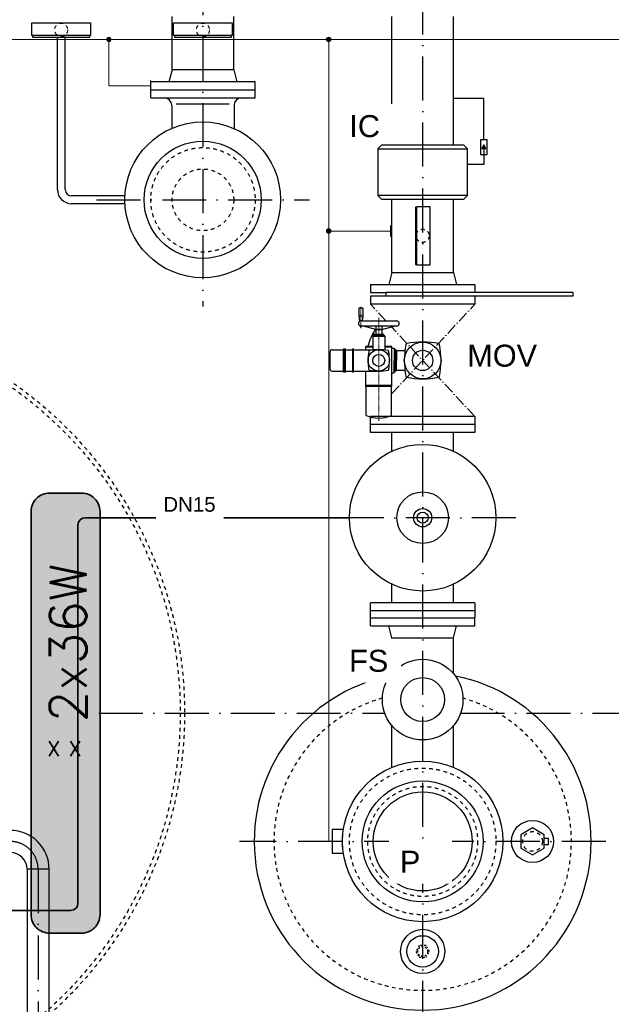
# Model space of a CAD drawing. Header units: millimetres. Extents: x -1777 to 1198744, y 17256 to 76241.
# Tile 37 of 201: x 99053 to 100669, y 42401 to 45086. Entities that reach past the tile are written whole.
import ezdxf
from ezdxf.enums import TextEntityAlignment as Align

# ---------------------------------------------------------------- set-up
doc = ezdxf.new("R2010")
doc.units = ezdxf.units.MM
for name, pattern in [('ACAD_ISO10W100', [18, 12, -3, 0, -3]), ('JIS_02_1.0', [2, 1, -1]), ('STRICHPUNKT', [25.4, 12.7, -6.35, 0, -6.35])]:
    doc.linetypes.add(name, pattern=pattern)
doc.layers.add('0_POL_masch Installation Bestand', color=7, linetype='Continuous')
for name, color, linetype, lineweight in [('Beschriftung', 7, 'Continuous', 9), ('elektro Installation', 7, 'Continuous', 35), ('Verz. Bandstahl 30x3_5mm auf Putz', 1, 'GRENZE2', 18)]:
    doc.layers.add(name, color=color, linetype=linetype, lineweight=lineweight)
doc.styles.add('LBB3.5M1000', font='isocp.shx', dxfattribs={"height": 3.5})
doc.styles.add('ROMANS', font='ROMANS', dxfattribs={"height": 0.2})
doc.linetypes.add('GRENZE2', pattern='A,6.35,-2.54,[132,ltypeshp.shx,S=2.54,R=0,X=-2.54,Y=0],-2.54,25.4', length=36.83)

msp = doc.modelspace()

# ---------------------------------------------------------------- hatches: boundary and pattern name
at = {"linetype": 'Continuous', "ltscale": 10}
h = msp.add_hatch(color=256, dxfattribs=at)
h.dxf.hatch_style = 1
h.paths.add_polyline_path([(100320.64922, 44744.4911), (100315.23881, 44735.11998), (100326.05964, 44735.11998)])
h = msp.add_hatch(color=254)
h.dxf.hatch_style = 1
edge = h.paths.add_edge_path()
edge.add_line((97672.60274, 42594.77086), (97584.60274, 42594.77086))
edge.add_arc((97584.60274, 42644.77086), 50, 180, 270, ccw=False)
edge.add_line((97534.60274, 42644.77086), (97534.60274, 43744.77086))
edge.add_arc((97584.60274, 43744.77086), 50, 90, 180, ccw=False)
edge.add_line((97584.60274, 43794.77086), (97672.60274, 43794.77086))
edge.add_arc((97672.60274, 43744.77086), 50, 0, 90, ccw=False)
edge.add_line((97722.60274, 43744.77086), (97722.60274, 42644.77086))
edge.add_arc((97672.60274, 42644.77086), 50, -90, 0, ccw=False)
edge = h.paths.add_edge_path()
edge.add_line((99222.60274, 42594.77086), (99134.60274, 42594.77086))
edge.add_arc((99134.60274, 42644.77086), 50, 180, 270, ccw=False)
edge.add_line((99084.60274, 42644.77086), (99084.60274, 43744.77086))
edge.add_arc((99134.60274, 43744.77086), 50, 90, 180, ccw=False)
edge.add_line((99134.60274, 43794.77086), (99222.60274, 43794.77086))
edge.add_arc((99222.60274, 43744.77086), 50, 0, 90, ccw=False)
edge.add_line((99272.60274, 43744.77086), (99272.60274, 42644.77086))
edge.add_arc((99222.60274, 42644.77086), 50, -90, 0, ccw=False)
at = {"layer": 'Verz. Bandstahl 30x3_5mm auf Putz'}
h = msp.add_hatch(color=256, dxfattribs=at)
h.dxf.hatch_style = 1
edge = h.paths.add_edge_path()
edge.add_arc((99296.97221, 45032.27086), 6.01999, 0, 360)
h = msp.add_hatch(color=256, dxfattribs=at)
h.dxf.hatch_style = 1
edge = h.paths.add_edge_path()
edge.add_arc((99896.97261, 45032.27086), 6.01999, 0, 360)
h = msp.add_hatch(color=256, dxfattribs=at)
h.dxf.hatch_style = 1
edge = h.paths.add_edge_path()
edge.add_arc((99896.97261, 44509.68301), 6.01999, 0, 360)

# ---------------------------------------------------------------- linework, layer by layer
at = {"linetype": 'ACAD_ISO10W100', "ltscale": 10}
for p, q in [((99553.60274, 46119.2815), (99553.60274, 44303.85951)), ((100153.60274, 42344.56456), (100153.60274, 46119.2815)), ((99262.69138, 44594.77086), (99844.51409, 44594.77086)), ((100407.60214, 43727.77026), (99899.60334, 43727.77026)), ((99269.28746, 43194.77086), (100050.0122, 43194.77086)), ((100257.19328, 43194.77086), (102803.60274, 43194.77086)), ((100653.80905, 42844.77086), (99653.39643, 42844.77086)), ((99103.60274, 42768.77086), (99103.60274, 40482.85043))]:
    msp.add_line(p, q, dxfattribs=at)
for p, q in [((99469.45274, 44949.77086), (99469.45274, 45094.77086)), ((99637.75274, 44949.77086), (99637.75274, 45094.77086)), ((99469.45274, 44949.77086), (99460.61044, 44916.77086)), ((99637.75274, 44949.77086), (99469.45274, 44949.77086)), ((99637.75274, 44949.77086), (99646.59504, 44916.77086)), ((99696.10274, 44916.77086), (99411.10274, 44916.77086)), ((99411.10274, 44872.77086), (99411.10274, 44916.77086)), ((99696.10274, 44872.77086), (99696.10274, 44916.77086)), ((99411.10274, 44894.77086), (99696.10274, 44894.77086)), ((99411.10274, 44872.77086), (99696.10274, 44872.77086)), ((99468.60274, 44852.77086), (99468.60274, 44789.80174)), ((99625.52334, 44855.47436), (99480.43294, 44855.47436)), ((99638.60274, 44852.77086), (99638.60274, 44789.25654))]:
    msp.add_line(p, q)
at = {"linetype": 'Continuous', "ltscale": 10}
for p, q in [((100069.45234, 44743.76986), (100069.45234, 45094.77086)), ((100237.75234, 44743.76986), (100237.75234, 45094.77086)), ((100276.10274, 44606.76986), (100031.10274, 44606.76986)), ((99340.74514, 44605.42086), (99195.10274, 44605.42086)), ((99340.74514, 44584.12086), (99195.10274, 44584.12086)), ((100069.45234, 44396.76986), (100069.45234, 44596.76986)), ((100069.45234, 44596.76986), (100237.75234, 44596.76986)), ((100237.75234, 44396.76986), (100237.75234, 44596.76986)), ((100069.45234, 44396.76986), (100061.10234, 44363.76986)), ((100069.45234, 44396.76986), (100237.75234, 44396.76986)), ((100237.75234, 44396.76986), (100246.10234, 44363.76986)), ((100011.10234, 44363.76986), (100011.10234, 44341.76986)), ((100011.10234, 44363.76986), (100296.10234, 44363.76986)), ((100011.10234, 44341.76986), (100053.60314, 44341.76986)), ((100053.60314, 44331.76986), (100053.60314, 44341.76986)), ((100563.60234, 44341.76986), (100053.60314, 44341.76986)), ((100296.10234, 44363.76986), (100296.10234, 44341.76986)), ((100563.60234, 44341.76986), (100563.60234, 44331.76986)), ((100563.60234, 44331.76986), (100011.10234, 44331.76986)), ((100011.10234, 44331.76986), (100011.10234, 44309.76986)), ((100296.10234, 44331.76986), (100296.10234, 44309.76986)), ((100296.10234, 44309.76986), (100011.10234, 44309.76986)), ((100296.10234, 44003.76986), (100011.10234, 44003.76986)), ((100011.10314, 43959.77006), (100011.10314, 44003.76986)), ((100296.10234, 44003.76986), (100296.10234, 43959.77006)), ((100296.10234, 43981.76986), (100011.10234, 43981.76986)), ((100296.10234, 43959.77006), (100011.10314, 43959.77006)), ((100069.45274, 43909.20514), (100069.45274, 43959.77006)), ((100237.75366, 43909.20471), (100237.75274, 43959.77159)), ((100069.45274, 43495.77056), (100069.45274, 43546.33559)), ((100237.76117, 43495.77209), (100237.76025, 43546.33908)), ((100296.10234, 43495.77056), (100011.10314, 43495.77056)), ((100011.10314, 43473.77086), (100011.10314, 43495.77056)), ((100296.10234, 43495.77056), (100296.10234, 43473.77086)), ((100011.10274, 43454.77086), (100011.10314, 43473.77086)), ((100011.10274, 43454.77086), (100296.10274, 43454.77086)), ((100011.10274, 43432.77086), (100011.10274, 43454.77086)), ((100296.10234, 43473.77086), (100011.10314, 43473.77086)), ((100296.10234, 43473.77086), (100296.10234, 43454.77086)), ((100296.10274, 43432.77086), (100296.10274, 43454.77086)), ((100011.10274, 43432.77086), (100296.10274, 43432.77086)), ((100069.45274, 43399.77086), (100061.10274, 43432.77086)), ((100237.75274, 43399.77086), (100246.10274, 43432.77086)), ((100069.45274, 43302.61419), (100069.45274, 43399.77086)), ((100069.45274, 43399.77086), (100237.75274, 43399.77086)), ((100237.75274, 43302.61419), (100237.75274, 43399.77086)), ((100069.45274, 43046.95834), (100069.45274, 43160.92753)), ((100237.75274, 43046.95834), (100237.75274, 43160.92753)), ((99133.75274, 42768.77086), (99073.45274, 42768.77086)), ((99073.45274, 42768.77086), (99073.45274, 41294.77086)), ((99133.75274, 41294.77086), (99133.75274, 42768.77086))]:
    msp.add_line(p, q, dxfattribs=at)
at = {"linetype": 'Continuous', "lineweight": -2, "ltscale": 10}
for p, q in [((99156.45274, 44622.77086), (99156.45274, 45038.8105)), ((99177.75274, 44622.77086), (99177.75274, 45038.8105))]:
    msp.add_line(p, q, dxfattribs=at)
at = {"linetype": 'ACAD_ISO10W100', "lineweight": 18, "ltscale": 2.5}
for p, q in [((100053.45742, 44264.29387), (100011.10234, 44309.76986)), ((100068.64165, 44065.54892), (100296.10234, 44309.76986)), ((100296.10234, 44003.76986), (100068.6455, 44247.98668))]:
    msp.add_line(p, q, dxfattribs=at)
at = {"lineweight": 35}
for p, q in [((99232.30535, 43727.77022), (99953.60324, 43727.77031)), ((99212.30535, 42676.29732), (99212.30535, 43707.77022)), ((97876.42537, 42656.29732), (99192.30535, 42656.29732))]:
    msp.add_line(p, q, dxfattribs=at)
at = {"linetype": 'Continuous', "ltscale": 10}
for points in [[(99086.47814, 45042.63699), (99086.47814, 45077.39291), (99246.47774, 45077.39291), (99246.47774, 45042.63699)], [(99473.60294, 45042.63699), (99473.60294, 45077.39291), (99633.60254, 45077.39291), (99633.60254, 45042.63699)], [(99088.48711, 45042.63699), (99088.48711, 45038.8105), (99244.46877, 45038.8105), (99244.46877, 45042.63699)], [(99475.61191, 45042.63699), (99475.61191, 45038.8105), (99631.59357, 45038.8105), (99631.59357, 45042.63699)], [(100311.65823, 44717.99593), (100329.64022, 44717.99593), (100329.64022, 44758.49145), (100311.65823, 44758.49145)], [(100320.64922, 44744.4911), (100315.23881, 44735.11998), (100326.05964, 44735.11998)], [(100138.07453, 44574.76069), (100134.24805, 44574.76069), (100134.24805, 44418.77903), (100138.07453, 44418.77903)], [(100138.07453, 44576.76966), (100172.83045, 44576.76966), (100172.83045, 44416.77006), (100138.07453, 44416.77006)]]:
    msp.add_lwpolyline(points, close=True, dxfattribs=at)
for points in [[(100320.64922, 44758.49145), (100320.64922, 44871.57112), (100237.75234, 44871.57112), (100237.75234, 44871.57112)], [(100320.64922, 44738.24369), (100320.64922, 44691.57112), (100276.10274, 44691.57112), (100276.10274, 44691.57112)]]:
    msp.add_lwpolyline(points, dxfattribs=at)
for points in [[(99936.99338, 42877.04136), (99906.33221, 42877.04136), (99906.33221, 42812.50036), (99936.99338, 42812.50036)], [(100485.60274, 42836.57287), (100496.89872, 42836.57287), (100496.89872, 42852.96885), (100485.60274, 42852.96885)]]:
    msp.add_lwpolyline(points)
msp.add_lwpolyline([(100453.60274, 42807.82045), (100485.60274, 42826.29565), (100485.60274, 42863.24607), (100453.60274, 42881.72128), (100421.60274, 42863.24607), (100421.60274, 42826.29565)], close=True)
at = {"linetype": 'JIS_02_1.0', "ltscale": 5}
msp.add_lwpolyline([(100135.12753, 42544.77086), (100144.36513, 42528.77086), (100162.84034, 42528.77086), (100172.07795, 42544.77086), (100162.84034, 42560.77086), (100144.36513, 42560.77086)], close=True, dxfattribs=at)
at = {"linetype": 'JIS_02_1.0', "lineweight": 18, "ltscale": 10}
for centre in [(99166.47794, 45058.16519), (99553.60274, 45058.16519)]:
    msp.add_circle(centre, 18, dxfattribs=at)
for centre, radius in [((99552.97814, 44594.77086), 212.5), ((99552.97814, 44594.77086), 160), ((100153.60274, 42844.77086), 219), ((100153.60274, 42844.77086), 165), ((100153.60274, 42844.77086), 135), ((100453.60274, 42844.77086), 57.5), ((100153.60274, 42544.77086), 60.31266), ((100153.60274, 42544.77086), 43.0192)]:
    msp.add_circle(centre, radius)
at = {"linetype": 'JIS_02_1.0', "ltscale": 10}
for centre, radius in [((99553.60274, 44594.77086), 142.5), ((99553.60274, 44594.77086), 84.15), ((100153.60274, 44496.76986), 18), ((100153.60274, 42844.77086), 200), ((100153.60274, 42844.77086), 150), ((100453.60274, 42844.77086), 26.9)]:
    msp.add_circle(centre, radius, dxfattribs=at)
at = {"color": 253, "linetype": 'JIS_02_1.0', "ltscale": 10}
for radius in [1100, 1088]:
    msp.add_circle((98403.60274, 43194.77086), radius, dxfattribs=at)
at = {"linetype": 'Continuous', "ltscale": 10}
for centre, radius in [((100153.60274, 43727.77036), 199.9995), ((100153.60274, 43727.77026), 70.37313), ((100153.60274, 43727.77031), 24.99975), ((100153.60274, 43727.77031), 14.99995), ((100153.60274, 43231.77086), 110), ((100153.60274, 43231.77086), 60)]:
    msp.add_circle(centre, radius, dxfattribs=at)
at = {"linetype": 'JIS_02_1.0', "ltscale": 5}
msp.add_circle((100153.60274, 42544.77086), 13.45, dxfattribs=at)
for centre, radius, start, end in [((99448.60274, 44852.77086), 20, 0, 90), ((99658.60274, 44852.77086), 20, 90, 180), ((100153.60274, 42844.77086), 460, 101.19193864, 78.80806136)]:
    msp.add_arc(centre, radius, start, end)
at = {"linetype": 'Continuous', "lineweight": -2, "ltscale": 10}
for radius in [38.65, 17.35]:
    msp.add_arc((99195.10274, 44622.77086), radius, 180, 270, dxfattribs=at)
at = {"lineweight": 35}
for centre, start, end in [((99232.30535, 43707.77022), 90.00000616, 180), ((99192.30535, 42676.29732), 270, 0)]:
    msp.add_arc(centre, 20, start, end, dxfattribs=at)
at = {"linetype": 'JIS_02_1.0', "ltscale": 10}
msp.add_arc((100153.60274, 42844.77086), 406, 105.71017455, 74.28982545, dxfattribs=at)
at = {"linetype": 'Continuous', "ltscale": 10}
for radius in [106.15, 45.85]:
    msp.add_arc((99027.60274, 42768.77086), radius, 0, 90, dxfattribs=at)
at = {"linetype": 'ACAD_ISO10W100', "ltscale": 10}
msp.add_arc((99027.60274, 42768.77086), 76, 0, 90, dxfattribs=at)
at = {"layer": '0_POL_masch Installation Bestand'}
for p, q in [((99990.3664, 44299.39239), (99979.22401, 44299.39239)), ((99979.22401, 44299.39239), (99979.22401, 44277.10762)), ((99990.3664, 44299.39239), (99990.3664, 44277.10762)), ((99979.22401, 44277.10762), (99981.48342, 44264.29387)), ((99990.3664, 44277.10762), (99979.22401, 44277.10762)), ((99988.10699, 44264.29387), (99981.48342, 44264.29387)), ((99984.79521, 44264.29387), (100082.84819, 44264.29387)), ((99990.3664, 44277.10762), (99988.10699, 44264.29387)), ((99984.79521, 44250.92301), (100082.84819, 44250.92301)), ((100025.46491, 44240.89487), (99988.03936, 44250.92301)), ((100025.46491, 44250.92301), (100025.46491, 44240.89487)), ((100042.17849, 44240.89487), (100025.46491, 44240.89487)), ((100025.46491, 44239.78063), (100025.46491, 44228.63824)), ((100042.17849, 44239.78063), (100025.46491, 44239.78063)), ((100028.25051, 44240.89487), (100028.25051, 44239.78063)), ((100039.39289, 44240.89487), (100039.39289, 44239.78063)), ((100042.17849, 44250.92301), (100042.17849, 44240.89487)), ((100042.17849, 44240.89487), (100079.60404, 44250.92301)), ((100042.17849, 44239.78063), (100042.17849, 44228.63824)), ((100017.10812, 44223.06705), (100019.89372, 44225.85265)), ((100017.10812, 44223.06705), (100050.53528, 44223.06705)), ((100017.10812, 44223.06705), (100017.10812, 44186.01862)), ((100019.89372, 44228.63824), (100047.74968, 44228.63824)), ((100019.89372, 44225.85265), (100019.89372, 44228.63824)), ((100019.89372, 44225.85265), (100047.74968, 44225.85265)), ((100047.74968, 44225.85265), (100047.74968, 44228.63824)), ((100050.53528, 44223.06705), (100047.74968, 44225.85265)), ((100050.53528, 44223.06705), (100050.53528, 44185.01156)), ((99900.6702, 44133.09229), (99900.6702, 44180.44743)), ((99906.24139, 44186.01862), (99937.626, 44186.01862)), ((99937.626, 44124.7355), (99937.626, 44188.80422)), ((99937.626, 44188.80422), (99943.1972, 44188.80422)), ((99940.4116, 44188.80422), (99940.4116, 44124.7355)), ((99943.1972, 44124.7355), (99943.1972, 44188.80422)), ((99943.1972, 44186.01862), (99961.75409, 44186.01862)), ((99961.75409, 44188.80422), (99964.53969, 44188.80422)), ((99961.75409, 44188.80422), (99961.75409, 44124.7355)), ((99964.53969, 44124.7355), (99964.53969, 44188.80422)), ((99964.53969, 44186.01862), (100033.8217, 44186.01862)), ((99998.16607, 44186.01862), (99998.16607, 44194.65397)), ((100017.10812, 44194.65397), (99998.16607, 44194.65397)), ((100017.10812, 44192.98261), (99998.16607, 44192.98261)), ((100069.47733, 44194.65397), (100050.53528, 44194.65397)), ((100069.47733, 44192.98261), (100050.53528, 44192.98261)), ((100069.47733, 44085.80816), (100069.47733, 44194.65397)), ((100069.47733, 44190.19701), (100075.60564, 44190.19701)), ((100075.60564, 44190.19701), (100075.60564, 44156.76986)), ((100075.60564, 44187.41142), (100078.39124, 44187.41142)), ((100078.39124, 44187.41142), (100078.39124, 44156.76986)), ((100078.39124, 44187.41142), (100082.33067, 44183.47199)), ((100082.33067, 44183.47199), (100082.33067, 44156.76986)), ((100082.33067, 44183.47199), (100104.96031, 44183.47199)), ((100075.60564, 44123.3427), (100075.60564, 44156.76986)), ((100078.39123, 44126.1283), (100078.39124, 44156.76986)), ((100082.33066, 44130.06773), (100082.33067, 44156.76986)), ((99906.24139, 44127.5211), (99937.626, 44127.5211)), ((99943.1972, 44124.7355), (99937.626, 44124.7355)), ((99943.1972, 44127.5211), (99961.75409, 44127.5211)), ((99964.53969, 44124.7355), (99961.75409, 44124.7355)), ((99964.53969, 44127.5211), (100033.8217, 44127.5211)), ((99998.16607, 44085.80816), (99998.16607, 44127.5211)), ((100069.47733, 44123.3427), (100075.60564, 44123.3427)), ((100075.60564, 44126.1283), (100078.39123, 44126.1283)), ((100078.39123, 44126.1283), (100082.33066, 44130.06773)), ((100082.33066, 44130.06773), (100104.9603, 44130.06772)), ((100069.47733, 44088.59376), (99998.16607, 44088.59376)), ((100069.47733, 44085.80816), (99998.16607, 44085.80816)), ((99999.00175, 44006.93477), (99999.00175, 44085.80816)), ((100068.64165, 44006.93477), (100068.64165, 44085.80816))]:
    msp.add_line(p, q, dxfattribs=at)
at = {"layer": '0_POL_masch Installation Bestand', "linetype": 'STRICHPUNKT', "lineweight": 18, "ltscale": 0.1}
for p, q in [((99984.79521, 44244.32271), (99984.79521, 44302.87015)), ((100033.8217, 44272.67209), (100033.8217, 43991.42978)), ((99984.79521, 44250.92301), (99982.77538, 44247.42457)), ((99984.79521, 44250.92301), (99986.81503, 44247.42457))]:
    msp.add_line(p, q, dxfattribs=at)
at = {"layer": '0_POL_masch Installation Bestand'}
for centre, radius in [((100153.60234, 44156.76986), 50.14073), ((100033.8217, 44156.76986), 29.24876), ((100153.60234, 44156.76986), 27.85597), ((100033.8217, 44156.76986), 16.24931)]:
    msp.add_circle(centre, radius, dxfattribs=at)
for centre, radius, start, end in [((99984.79521, 44257.60844), 6.68543, 90, 270), ((100082.84819, 44257.60844), 6.68543, 270, 90), ((100153.60234, 44156.76986), 154.60059, 146.8752976, 165.81550423), ((100153.60235, 43968.28787), 238.62272, 79.41080861, 100.58919629), ((99906.24139, 44180.44743), 5.57119, 90, 180), ((100143.76952, 44156.76987), 139.19659, 169.41081001, 190.58919768), ((100008.54071, 44182.05084), 1.62493, 100.58919629, 169.41081001), ((100033.8217, 44046.82203), 139.19659, 79.41080861, 100.58919629), ((100059.10269, 44182.05085), 1.62493, 10.58919489, 79.41080861), ((99923.87387, 44156.76986), 139.19659, 349.4108081, 10.58919489), ((100342.08433, 44156.76988), 238.62272, 169.41081001, 190.58919768), ((100110.2635, 44200.1087), 2.7856, 100.58919629, 169.41081001), ((100196.94117, 44200.1087), 2.7856, 10.58919489, 79.41080861), ((99965.12035, 44156.76986), 238.62272, 349.4108081, 10.58919489), ((99906.24139, 44133.09229), 5.57119, 180, 270), ((100008.54071, 44131.48887), 1.62493, 190.58919768, 259.41081141), ((100033.82169, 44266.71768), 139.19659, 259.41081141, 280.5891982), ((100059.10269, 44131.48887), 1.62493, 280.5891982, 349.4108081), ((100110.2635, 44113.43102), 2.7856, 190.58919768, 259.41081141), ((100153.60232, 44345.25186), 238.62272, 259.41081141, 280.5891982), ((100196.94117, 44113.43103), 2.7856, 280.5891982, 349.4108081), ((100033.8217, 44086.65513), 86.9929, 246.40544065, 293.59455935)]:
    msp.add_arc(centre, radius, start, end, dxfattribs=at)
at = {"layer": 'elektro Installation', "linetype": 'Continuous', "ltscale": 100}
msp.add_lwpolyline([(99222.60274, 42594.77086), (99134.60274, 42594.77086, -0.4142135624), (99084.60274, 42644.77086), (99084.60274, 43744.77086, -0.4142135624), (99134.60274, 43794.77086), (99222.60274, 43794.77086, -0.4142135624), (99272.60274, 43744.77086), (99272.60274, 42644.77086, -0.4142135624)], format="xyb", close=True, dxfattribs=at)
at = {"layer": 'Verz. Bandstahl 30x3_5mm auf Putz', "ltscale": 2}
for p, q in [((94566.10274, 45032.27086), (101125.99643, 45032.27086)), ((99296.97221, 45032.27086), (99296.97221, 44905.77086)), ((99896.97261, 45032.27086), (99896.97261, 42844.77086)), ((99296.97221, 44905.77086), (99410.16534, 44905.77086)), ((99896.97261, 44509.68301), (100065.80837, 44509.68301))]:
    msp.add_line(p, q, dxfattribs=at)
at = {"layer": 'Verz. Bandstahl 30x3_5mm auf Putz'}
for p, q in [((99410.16534, 44920.77086), (99410.16534, 44890.77086)), ((100065.80837, 44524.68301), (100065.80837, 44494.68301)), ((99896.97261, 42844.77086), (99933.66534, 42844.77086)), ((99933.66534, 42859.77086), (99933.66534, 42829.77086))]:
    msp.add_line(p, q, dxfattribs=at)
at = {"layer": 'Verz. Bandstahl 30x3_5mm auf Putz', "linetype": 'Continuous'}
for centre in [(99296.97221, 45032.27086), (99896.97261, 45032.27086), (99896.97261, 44509.68301)]:
    msp.add_circle(centre, 6.01999, dxfattribs=at)

# ---------------------------------------------------------------- texts
at = {"layer": 'elektro Installation', "linetype": 'Continuous', "ltscale": 100, "style": 'ROMANS'}
msp.add_text('2x36W', height=100, rotation=90, dxfattribs=at).set_placement((99135.31341, 43169.93202), align=Align.TOP_LEFT)
for p in [(99146.46617, 43118.69097), (99204.85059, 43118.69097)]:
    msp.add_text('X', height=41.67311, dxfattribs=at).set_placement(p, align=Align.TOP_CENTER)

# ---------------------------------------------------------------- next in the draw order: texts
at = {"layer": 'Beschriftung', "color": 1, "char_height": 60, "width": 111.9584505, "attachment_point": 1, "style": 'LBB3.5M1000', "bg_fill": 2}
for s, insert in [('{\\fArial|b0|i0|c0|p34;\\C256;IC}', (99953.33636, 44825.76902)), ('{\\fArial|b0|i0|c0|p34;\\C256;MOV}', (100275.1515, 44199.70827)), ('{\\fArial|b0|i0|c0|p34;\\C256;FS}', (99952.62223, 43367.48456)), ('{\\fArial|b0|i0|c0|p34;\\C256;P}', (100091.43906, 42819.41194))]:
    msp.add_mtext(s, dxfattribs=dict(at, insert=insert))
at = {"layer": 'Beschriftung', "insert": (99445.43406, 43784.07423), "char_height": 40, "width": 144.484593, "attachment_point": 1, "style": 'LBB3.5M1000', "bg_fill": 2}
msp.add_mtext('{\\fArial|b0|i0|c0|p34;DN15}', dxfattribs=at)

# ---------------------------------------------------------------- next in the draw order: linework, layer by layer
at = {"linetype": 'Continuous', "ltscale": 10}
msp.add_line((100031.10274, 44733.76986), (100276.10274, 44733.76986), dxfattribs=at)
msp.add_lwpolyline([(100041.10274, 44596.76986), (100266.10274, 44596.76986), (100276.10274, 44606.76986), (100276.10274, 44733.76986), (100266.10274, 44743.76986), (100041.10274, 44743.76986), (100031.10274, 44733.76986), (100031.10274, 44606.76986)], close=True, dxfattribs=at)

doc.saveas('drawing.dxf')
